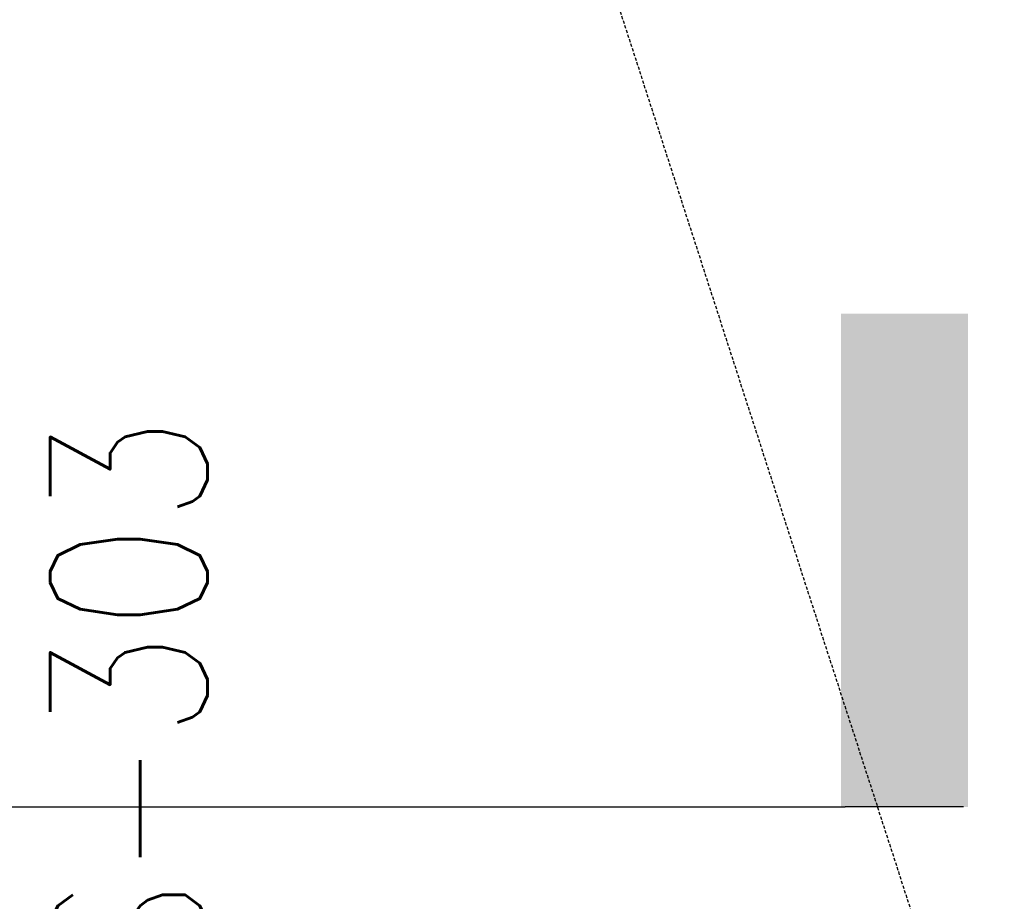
# Model space of a CAD drawing. Header units: millimetres. Extents: x -8117 to 700512, y -5118 to 30771.
# Tile 37 of 44: x 2451 to 4360, y 24947 to 26656. Entities that reach past the tile are written whole.
import ezdxf

# ---------------------------------------------------------------- set-up
doc = ezdxf.new("R2010")
doc.units = ezdxf.units.MM
doc.linetypes.add('HIDDEN', pattern=[0.375, 0.25, -0.125])
for name, color, linetype in [('S-ANNO-DIMS', 2, 'Continuous'), ('S-ANNO-SYMB_5', 3, 'Continuous'), ('S-FNDN-FTNG', 2, 'HIDDEN'), ('S-FNDN-TEXT', 3, 'Continuous')]:
    doc.layers.add(name, color=color, linetype=linetype)
doc.styles.add('BASE48', font='romans.shx', dxfattribs={"width": 0.8})
doc.styles.get("Standard").update_dxf_attribs({"font": 'romans.shx', "width": 0.8, "height": 3})
doc.dimstyles.new('Annotative', dxfattribs={"dimscale": 0, "dimtxt": 2.5, "dimasz": 2.5, "dimexe": 1.25, "dimexo": 0.625, "dimtad": 1, "dimdec": 0, "dimzin": 9, "dimdsep": 32, "dimtxsty": 'Standard', "dimcen": 2.5, "dimadec": 0, "dimazin": 0, "dimtfac": 1, "dimtdec": 0, "dimtmove": 1, "dimatfit": 3, "dimfxl": 1, "dimarcsym": 0})

# ---------------------------------------------------------------- blocks, each defined once
blk = doc.blocks.new('*D65')
at = {"layer": 'Defpoints', "color": 0, "transparency": 16777216}
for p in [(6833.9, 30364), (589.9, 28492.3), (6833.9, 16719.3)]:
    blk.add_point(p, dxfattribs=at)
at = {"layer": 'S-ANNO-DIMS', "color": 0, "lineweight": -2, "transparency": 16777216}
for p, q in [((589.9, 28554.8), (589.9, 30489)), ((6833.9, 16781.8), (6833.9, 30489)), ((839.9, 30364), (6583.9, 30364))]:
    blk.add_line(p, q, dxfattribs=at)
at = {"layer": 'S-ANNO-DIMS', "color": 0, "transparency": 16777216}
for points in [[(839.9, 30405.7), (839.9, 30322.4), (589.9, 30364)], [(6583.9, 30405.7), (6583.9, 30322.4), (6833.9, 30364)]]:
    blk.add_solid(points, dxfattribs=at)
at = {"layer": 'S-ANNO-DIMS', "color": 0, "transparency": 16777216, "insert": (3711.9, 30576.5), "char_height": 300, "attachment_point": 5}
blk.add_mtext('6244', dxfattribs=at)

msp = doc.modelspace()

# ---------------------------------------------------------------- linework, layer by layer
at = {"layer": 'S-ANNO-SYMB_5'}
msp.add_line((-1501.3, 25129.8), (4051.9, 25129.8), dxfattribs=at)
at = {"layer": 'S-ANNO-SYMB_5', "color": 1}
msp.add_line((4280.8, 25129.8), (4051.9, 25129.8), dxfattribs=at)
at = {"layer": 'S-ANNO-SYMB_5'}
msp.add_solid([(4043.8, 25129.8), (4289.6, 25129.8), (4043.8, 26086.1), (4289.6, 26086.1)], dxfattribs=at)
at = {"layer": 'S-FNDN-FTNG', "ltscale": 25}
msp.add_line((3026.9, 28492.3), (6833.9, 16719.3), dxfattribs=at)

# ---------------------------------------------------------------- texts
at = {"layer": 'S-FNDN-TEXT', "linetype": 'Continuous', "insert": (2510.2, 20026.7), "char_height": 304.8, "width": 11328.113, "attachment_point": 1, "rotation": 90, "style": 'BASE48'}
msp.add_mtext('RETAINING WALL "A", SEE 1/S-303', dxfattribs=at)

# ---------------------------------------------------------------- dimensions: what is measured, and where the dimension line sits
at = {"layer": 'S-ANNO-DIMS'}
dim = msp.add_linear_dim(base=(6833.9, 30364), p1=(589.9, 28492.3), p2=(6833.9, 16719.3), dimstyle='Annotative', dxfattribs=at)
dim.commit()
dim.dimension.update_dxf_attribs({"geometry": '*D65', "text_midpoint": (3711.9, 30576.5)})

doc.saveas('drawing.dxf')
